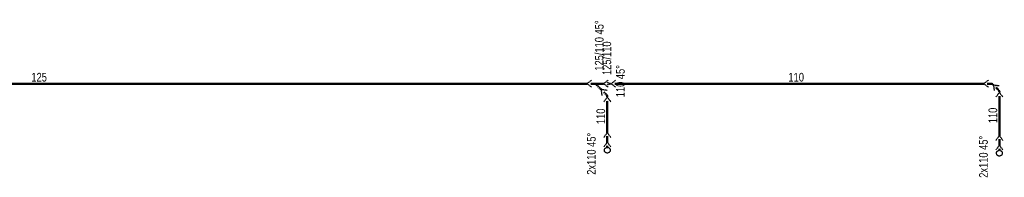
# Model space of a CAD drawing. Header units: millimetres. Extents: x -141570 to 63736, y -255381 to -136000.
# Tile 34 of 37: x -41304 to -24363, y -170198 to -167476. Entities that reach past the tile are written whole.
import ezdxf
from ezdxf.enums import TextEntityAlignment as Align

# ---------------------------------------------------------------- set-up
doc = ezdxf.new("R2010")
doc.units = ezdxf.units.MM
doc.linetypes.add('DASHED', pattern=[0.75, 0.5, -0.25])
doc.layers.add('ZTI-DSP-kanal_destova', color=70, linetype='DASHED', lineweight=50)
doc.layers.add('ZTI-DSP-kanal_destova-popis', color=7, linetype='Continuous')
doc.styles.get("Standard").update_dxf_attribs({"font": 'ic-simplex.shx', "width": 0.8})

# ---------------------------------------------------------------- blocks, each defined once
blk = doc.blocks.new('*U462')
at = {"color": 0, "linetype": 'ByBlock', "lineweight": -2, "ltscale": 15}
blk.add_line((-50, 0), (-75, 0), dxfattribs=at)
at = {"color": 255, "linetype": 'ByBlock', "lineweight": 25, "ltscale": 15}
blk.add_circle((0, 0), 50, dxfattribs=at)
blk = doc.blocks.new('*U463', base_point=(14597, 15408))
at = {"color": 255, "lineweight": 25, "ltscale": 15}
for q in [(14676, 15469), (14676, 15347)]:
    blk.add_line((14597, 15408), q, dxfattribs=at)
at = {"color": 0, "lineweight": -2, "ltscale": 15}
blk.add_line((14491, 15408), (14597, 15408), dxfattribs=at)
blk = doc.blocks.new('*U464')
at = {"color": 255, "linetype": 'ByBlock', "lineweight": 25, "ltscale": 15}
for p in [(-61, 79), (61, 79)]:
    blk.add_line(p, (0, 0), dxfattribs=at)
at = {"color": 0, "linetype": 'ByBlock', "lineweight": -2, "ltscale": 15}
blk.add_line((0, 0), (0, -687), dxfattribs=at)
blk = doc.blocks.new('*U465', base_point=(14613, 15656))
at = {"color": 255, "lineweight": 25, "ltscale": 15}
for q in [(14626, 15755), (14712, 15669)]:
    blk.add_line((14613, 15656), q, dxfattribs=at)
at = {"color": 0, "lineweight": -2, "ltscale": 15}
for p, q in [((14507, 15636), (14576, 15636)), ((14604, 15647), (14613, 15656))]:
    blk.add_line(p, q, dxfattribs=at)
blk.add_arc((14576, 15676), 40, 270, 315, dxfattribs=at)
blk = doc.blocks.new('*U466', base_point=(14613, 15656))
at = {"color": 255, "lineweight": 25, "ltscale": 15}
for q in [(14626, 15755), (14712, 15669)]:
    blk.add_line((14613, 15656), q, dxfattribs=at)
at = {"color": 0, "lineweight": -2, "ltscale": 15}
for p, q in [((14507, 15636), (14576, 15636)), ((14604, 15647), (14613, 15656))]:
    blk.add_line(p, q, dxfattribs=at)
blk.add_arc((14576, 15676), 40, 270, 315, dxfattribs=at)
blk = doc.blocks.new('*U467')
at = {"color": 255, "linetype": 'ByBlock', "lineweight": 25, "ltscale": 15}
for p in [(-61, 79), (61, 79)]:
    blk.add_line(p, (0, 0), dxfattribs=at)
at = {"color": 0, "linetype": 'ByBlock', "lineweight": -2, "ltscale": 15}
blk.add_line((0, 0), (0, -6351), dxfattribs=at)
blk = doc.blocks.new('*U468', base_point=(20648, 19104))
at = {"color": 255, "linetype": 'ByBlock', "lineweight": 25, "ltscale": 15}
for p, q in [((20648, 19104), (20587, 19183)), ((20648, 19104), (20709, 19183)), ((20648, 19104), (20630, 19034)), ((20666, 19034), (20648, 19104))]:
    blk.add_line(p, q, dxfattribs=at)
blk = doc.blocks.new('*U469', base_point=(9336, 17227))
at = {"color": 255, "linetype": 'ByBlock', "lineweight": 25, "ltscale": 15}
for p, q in [((9275, 17306), (9336, 17227)), ((9397, 17306), (9336, 17227)), ((9451, 17287), (9438, 17188)), ((9537, 17201), (9438, 17188))]:
    blk.add_line(p, q, dxfattribs=at)
at = {"color": 0, "linetype": 'ByBlock', "lineweight": -2, "ltscale": 15}
for p, q in [((9336, 17227), (9336, 17001)), ((9438, 17188), (9336, 17086))]:
    blk.add_line(p, q, dxfattribs=at)
blk = doc.blocks.new('*U470')
at = {"color": 255, "linetype": 'ByBlock', "lineweight": 25, "ltscale": 15}
for p in [(-61, 79), (61, 79)]:
    blk.add_line(p, (0, 0), dxfattribs=at)
at = {"color": 0, "linetype": 'ByBlock', "lineweight": -2, "ltscale": 15}
blk.add_line((0, 0), (0, -18747), dxfattribs=at)
blk = doc.blocks.new('*U503')
at = {"color": 0, "linetype": 'ByBlock', "lineweight": -2, "ltscale": 15}
blk.add_line((-50, 0), (-75, 0), dxfattribs=at)
at = {"color": 255, "linetype": 'ByBlock', "lineweight": 25, "ltscale": 15}
blk.add_circle((0, 0), 50, dxfattribs=at)
blk = doc.blocks.new('*U504', base_point=(14597, 15408))
at = {"color": 255, "lineweight": 25, "ltscale": 15}
for q in [(14676, 15469), (14676, 15347)]:
    blk.add_line((14597, 15408), q, dxfattribs=at)
at = {"color": 0, "lineweight": -2, "ltscale": 15}
blk.add_line((14491, 15408), (14597, 15408), dxfattribs=at)
blk = doc.blocks.new('*U505')
at = {"color": 255, "linetype": 'ByBlock', "lineweight": 25, "ltscale": 15}
for p in [(-61, 79), (61, 79)]:
    blk.add_line(p, (0, 0), dxfattribs=at)
at = {"color": 0, "linetype": 'ByBlock', "lineweight": -2, "ltscale": 15}
blk.add_line((0, 0), (0, -554), dxfattribs=at)
blk = doc.blocks.new('*U506', base_point=(14613, 15656))
at = {"color": 255, "lineweight": 25, "ltscale": 15}
for q in [(14626, 15755), (14712, 15669)]:
    blk.add_line((14613, 15656), q, dxfattribs=at)
at = {"color": 0, "lineweight": -2, "ltscale": 15}
for p, q in [((14507, 15636), (14576, 15636)), ((14604, 15647), (14613, 15656))]:
    blk.add_line(p, q, dxfattribs=at)
blk.add_arc((14576, 15676), 40, 270, 315, dxfattribs=at)

msp = doc.modelspace()

# ---------------------------------------------------------------- block references
at = {"layer": 'ZTI-DSP-kanal_destova', "ltscale": 15}
for name, p, rotation in [('*U470', (-31543.35, -168581.831), 270), ('*U469', (-31257.35, -168581.831), 270), ('*U468', (-31127.384, -168581.831), 270), ('*U467', (-24716.126, -168581.831), 270), ('*U505', (-31193.997, -169429.406), 180), ('*U464', (-24448.089, -169481.076), 180), ('*U504', (-31193.997, -169594.912), 270), ('*U463', (-24448.089, -169646.582), 270), ('*U503', (-31193.997, -169729.912), 270), ('*U462', (-24448.089, -169781.582), 270)]:
    msp.add_blockref(name, p, dxfattribs=dict(at, rotation=rotation))
at = {"layer": 'ZTI-DSP-kanal_destova', "ltscale": 15, "xscale": -1}
for name, p, rotation in [('*U466', (-24550.619, -168602.337), 180.0000000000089), ('*U465', (-24448.089, -168733.867), 135.0000000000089), ('*U506', (-31193.997, -168815.184), 135.0000000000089)]:
    msp.add_blockref(name, p, dxfattribs=dict(at, rotation=rotation))

# ---------------------------------------------------------------- texts
at = {"layer": 'ZTI-DSP-kanal_destova-popis', "color": 102, "ltscale": 15, "width": 0.8}
for s, p in [('125/110 45°', (-31257.35, -168356.831)), ('125/110 ', (-31127.384, -168431.831)), ('110 45°', (-30893.997, -168815.184))]:
    msp.add_text(s, height=150, rotation=90, dxfattribs=at).set_placement(p)
for s, rotation, p in [('125 ', 360, (-40947.025, -168544.331)), ('110 ', 360, (-27921.755, -168544.331)), ('110 ', 90, (-31231.497, -169122.295)), ('110 ', 90, (-24485.589, -169107.472))]:
    msp.add_text(s, height=150, rotation=rotation, dxfattribs=at).set_placement(p, align=Align.CENTER)
for p in [(-31393.497, -169429.406), (-24647.589, -169481.076)]:
    msp.add_text('2x110 45°', height=150, rotation=90, dxfattribs=at).set_placement(p, align=Align.RIGHT)

doc.saveas('drawing.dxf')
